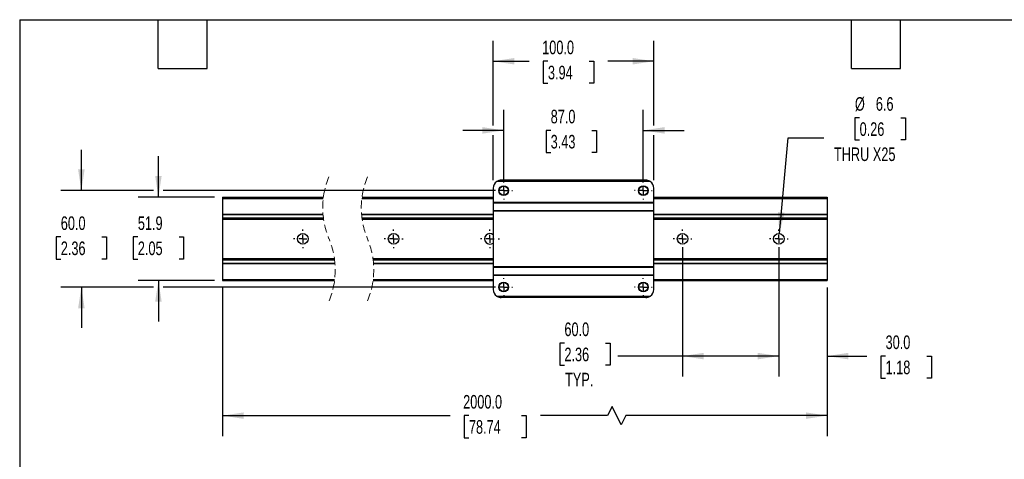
# Model space of a CAD drawing. Header units: millimetres. Extents: x 25 to 1092, y 25 to 838.
# Tile 2 of 5: x 25 to 639, y 565 to 838. Entities that reach past the tile are written whole.
import ezdxf

# ---------------------------------------------------------------- set-up
doc = ezdxf.new("R2010")
doc.units = ezdxf.units.MM
doc.header["$LTSCALE"] = 4
for name, pattern in [('SLD-Center', [19.05, 15.24, -1.27, 1.27, -1.27]), ('SLD-Dashed', [1.905, 1.27, -0.635]), ('SLD-Solid', [0])]:
    doc.linetypes.add(name, pattern=pattern)
doc.layers.add('CENTER', color=40, linetype='SLD-Center')
doc.layers.add('DIMENSIONS', color=140, linetype='SLD-Solid', lineweight=25)
doc.layers.add('TEXT', color=140, linetype='SLD-Solid', lineweight=25)
doc.styles.add('SLDTEXTSTYLE0', font='TXT', dxfattribs={"width": 0.7})
doc.dimstyles.new('SLDDIMSTYLE0', dxfattribs={"dimtxt": 8.632031, "dimasz": 13.208, "dimexe": 0, "dimexo": 0.0625, "dimgap": 2.158008, "dimtad": 0, "dimtih": 1, "dimtoh": 1, "dimdec": 1, "dimrnd": 1e-09, "dimzin": 12, "dimdsep": 46, "dimtxsty": 'SLDTEXTSTYLE0', "dimsah": 1, "dimcen": 0.09, "dimadec": 0, "dimazin": 3, "dimtfac": 1, "dimtdec": 1, "dimtmove": 0, "dimatfit": 0, "dimfxl": 0, "dimfrac": 2, "dimtolj": 1, "dimtzin": 12, "dimarcsym": 0})
doc.dimstyles.new('SLDDIMSTYLE10', dxfattribs={"dimtxt": 8.632031, "dimasz": 13.208, "dimexe": 0, "dimexo": 0.0625, "dimgap": 2.158008, "dimtad": 0, "dimtih": 1, "dimtoh": 1, "dimdec": 1, "dimrnd": 1e-09, "dimzin": 12, "dimdsep": 46, "dimtxsty": 'SLDTEXTSTYLE0', "dimsah": 1, "dimcen": 0, "dimadec": 0, "dimazin": 3, "dimtfac": 1, "dimtdec": 1, "dimtofl": 0, "dimtmove": 0, "dimatfit": 3, "dimfxl": 0, "dimfrac": 2, "dimtolj": 1, "dimtzin": 12, "dimarcsym": 0})
doc.dimstyles.new('SLDDIMSTYLE2', dxfattribs={"dimtxt": 8.632031, "dimasz": 13.208, "dimexe": 0, "dimexo": 0.0625, "dimgap": 2.158008, "dimtad": 0, "dimtih": 1, "dimtoh": 1, "dimdec": 1, "dimrnd": 1e-09, "dimzin": 4, "dimdsep": 46, "dimtxsty": 'SLDTEXTSTYLE0', "dimsah": 1, "dimcen": 0.09, "dimadec": 0, "dimazin": 1, "dimtfac": 1, "dimtdec": 1, "dimtmove": 0, "dimatfit": 0, "dimfxl": 0, "dimfrac": 2, "dimtolj": 1, "dimtzin": 12, "dimarcsym": 0})
doc.dimstyles.new('SLDDIMSTYLE9', dxfattribs={"dimtxt": 8.632031, "dimasz": 13.208, "dimexe": 0, "dimexo": 0.0625, "dimgap": 2.158008, "dimtad": 0, "dimtih": 1, "dimtoh": 1, "dimdec": 1, "dimrnd": 1e-09, "dimzin": 4, "dimdsep": 46, "dimtxsty": 'SLDTEXTSTYLE0', "dimsah": 1, "dimcen": 0.09, "dimadec": 0, "dimazin": 1, "dimtfac": 1, "dimtdec": 1, "dimtofl": 0, "dimtmove": 0, "dimatfit": 3, "dimfxl": 0, "dimfrac": 2, "dimtolj": 1, "dimtzin": 12, "dimarcsym": 0})

# ---------------------------------------------------------------- blocks, each defined once
blk = doc.blocks.new('_D_18')
at = {"layer": 'DIMENSIONS'}
for p, q in [((326.91, 736.85), (326.91, 782)), ((413.91, 736.85), (413.91, 782)), ((326.91, 769.3), (301.51, 769.3)), ((356.19, 769.3), (353.29, 769.3)), ((353.29, 769.3), (353.29, 755.58)), ((381.84, 769.3), (384.74, 769.3)), ((384.74, 769.3), (384.74, 755.58)), ((413.91, 769.3), (439.31, 769.3)), ((353.29, 755.58), (356.19, 755.58)), ((384.74, 755.58), (381.84, 755.58))]:
    blk.add_line(p, q, dxfattribs=at)
for points in [[(326.91, 769.3), (313.7, 771.33), (313.7, 767.26)], [(413.91, 769.3), (427.12, 767.26), (427.12, 771.33)]]:
    blk.add_solid(points, dxfattribs=at)
at = {"layer": 'DIMENSIONS', "char_height": 8.467, "attachment_point": 1, "style": 'SLDTEXTSTYLE0'}
for s, insert in [('87.0', (356.19, 782.14)), ('3.43', (356.19, 766.49))]:
    blk.add_mtext(s, dxfattribs=dict(at, insert=insert))
blk = doc.blocks.new('_D_19')
at = {"layer": 'DIMENSIONS'}
for p, q in [((320.41, 772.34), (320.41, 825.04)), ((420.41, 772.34), (420.41, 825.04)), ((320.41, 812.34), (342.8, 812.34)), ((354.49, 812.34), (351.6, 812.34)), ((351.6, 812.34), (351.6, 798.62)), ((380.15, 812.34), (383.04, 812.34)), ((383.04, 812.34), (383.04, 798.62)), ((420.41, 812.34), (391.84, 812.34)), ((351.6, 798.62), (354.49, 798.62)), ((383.04, 798.62), (380.15, 798.62)), ((320.41, 738.35), (320.41, 766.25)), ((420.41, 738.35), (420.41, 766.25))]:
    blk.add_line(p, q, dxfattribs=at)
for points in [[(320.41, 812.34), (333.62, 810.31), (333.62, 814.37)], [(420.41, 812.34), (407.2, 814.37), (407.2, 810.31)]]:
    blk.add_solid(points, dxfattribs=at)
at = {"layer": 'DIMENSIONS', "char_height": 8.467, "attachment_point": 1, "style": 'SLDTEXTSTYLE0'}
for s, insert in [('100.0', (350.9, 825.18)), ('3.94', (354.49, 809.53))]:
    blk.add_mtext(s, dxfattribs=dict(at, insert=insert))
blk = doc.blocks.new('_D_20')
at = {"layer": 'DIMENSIONS'}
for p, q in [((63.82, 731.77), (63.82, 757.17)), ((108.77, 731.77), (51.12, 731.77)), ((321.83, 731.77), (114.87, 731.77)), ((51, 702.92), (48.1, 702.92)), ((48.1, 702.92), (48.1, 689.2)), ((76.65, 702.92), (79.55, 702.92)), ((79.55, 702.92), (79.55, 689.2)), ((48.1, 689.2), (51, 689.2)), ((79.55, 689.2), (76.65, 689.2)), ((108.77, 671.77), (51.12, 671.77)), ((63.82, 671.77), (63.82, 646.37)), ((321.83, 671.77), (114.87, 671.77))]:
    blk.add_line(p, q, dxfattribs=at)
for points in [[(63.82, 731.77), (65.85, 744.98), (61.79, 744.98)], [(63.82, 671.77), (61.79, 658.56), (65.85, 658.56)]]:
    blk.add_solid(points, dxfattribs=at)
at = {"layer": 'DIMENSIONS', "char_height": 8.467, "attachment_point": 1, "style": 'SLDTEXTSTYLE0'}
for s, insert in [('60.0', (51, 715.76)), ('2.36', (51, 700.11))]:
    blk.add_mtext(s, dxfattribs=dict(at, insert=insert))
blk = doc.blocks.new('_D_21')
at = {"layer": 'DIMENSIONS'}
for p, q in [((111.82, 727.75), (111.82, 753.15)), ((146.74, 727.75), (99.12, 727.75)), ((99, 702.92), (96.1, 702.92)), ((96.1, 702.92), (96.1, 689.2)), ((124.65, 702.92), (127.55, 702.92)), ((127.55, 702.92), (127.55, 689.2)), ((96.1, 689.2), (99, 689.2)), ((127.55, 689.2), (124.65, 689.2)), ((146.74, 675.8), (99.12, 675.8)), ((111.82, 675.8), (111.82, 650.4))]:
    blk.add_line(p, q, dxfattribs=at)
for points in [[(111.82, 727.75), (113.85, 740.95), (109.79, 740.95)], [(111.82, 675.8), (109.79, 662.59), (113.85, 662.59)]]:
    blk.add_solid(points, dxfattribs=at)
at = {"layer": 'DIMENSIONS', "char_height": 8.467, "attachment_point": 1, "style": 'SLDTEXTSTYLE0'}
for s, insert in [('51.9', (99, 715.76)), ('2.05', (99, 700.11))]:
    blk.add_mtext(s, dxfattribs=dict(at, insert=insert))
blk = doc.blocks.new('_D_22')
at = {"layer": 'DIMENSIONS'}
for p, q in [((151.82, 671.48), (151.82, 579)), ((528.36, 671.48), (528.36, 579)), ((394.51, 597.34), (391.69, 591.7)), ((400.16, 586.06), (394.51, 597.34)), ((151.82, 591.7), (293.55, 591.7)), ((305.25, 591.7), (302.35, 591.7)), ((302.35, 591.7), (302.35, 577.98)), ((338.08, 591.7), (340.98, 591.7)), ((340.98, 591.7), (340.98, 577.98)), ((391.69, 591.7), (349.78, 591.7)), ((402.98, 591.7), (400.16, 586.06)), ((528.36, 591.7), (402.98, 591.7)), ((302.35, 577.98), (305.25, 577.98)), ((340.98, 577.98), (338.08, 577.98))]:
    blk.add_line(p, q, dxfattribs=at)
for points in [[(151.82, 591.7), (165.03, 589.67), (165.03, 593.73)], [(528.36, 591.7), (515.15, 593.73), (515.15, 589.67)]]:
    blk.add_solid(points, dxfattribs=at)
at = {"layer": 'DIMENSIONS', "char_height": 8.467, "attachment_point": 1, "style": 'SLDTEXTSTYLE0'}
for s, insert in [('2000.0', (301.66, 604.55)), ('78.74', (305.25, 588.9))]:
    blk.add_mtext(s, dxfattribs=dict(at, insert=insert))
blk = doc.blocks.new('_D_23')
at = {"layer": 'DIMENSIONS'}
for p, q in [((438.36, 696.69), (438.36, 616.07)), ((498.36, 696.69), (498.36, 616.07)), ((364.74, 636.85), (361.84, 636.85)), ((361.84, 636.85), (361.84, 623.13)), ((390.39, 636.85), (393.29, 636.85)), ((393.29, 636.85), (393.29, 623.13)), ((438.36, 628.77), (398.12, 628.77)), ((498.36, 628.77), (438.36, 628.77)), ((361.84, 623.13), (364.74, 623.13)), ((393.29, 623.13), (390.39, 623.13))]:
    blk.add_line(p, q, dxfattribs=at)
for points in [[(438.36, 628.77), (451.57, 626.74), (451.57, 630.81)], [(498.36, 628.77), (485.15, 630.81), (485.15, 626.74)]]:
    blk.add_solid(points, dxfattribs=at)
at = {"layer": 'DIMENSIONS', "char_height": 8.467, "attachment_point": 1, "style": 'SLDTEXTSTYLE0'}
for s, insert in [('60.0', (364.74, 649.7)), ('2.36', (364.74, 634.04)), ('TYP.', (365.15, 618.39))]:
    blk.add_mtext(s, dxfattribs=dict(at, insert=insert))
blk = doc.blocks.new('_D_24')
at = {"layer": 'DIMENSIONS'}
for p, q in [((548.65, 777.14), (545.75, 777.14)), ((545.75, 777.14), (545.75, 763.42)), ((574.3, 777.14), (577.2, 777.14)), ((577.2, 777.14), (577.2, 763.42)), ((498.66, 705.07), (504.09, 764.6)), ((504.09, 764.6), (526.32, 764.6)), ((545.75, 763.42), (548.65, 763.42)), ((577.2, 763.42), (574.3, 763.42))]:
    blk.add_line(p, q, dxfattribs=at)
blk.add_solid([(498.66, 705.07), (501.89, 718.04), (497.84, 718.41)], dxfattribs=at)
at = {"layer": 'DIMENSIONS', "char_height": 8.467, "attachment_point": 1, "style": 'SLDTEXTSTYLE0'}
for s, insert in [('%%c', (545.73, 789.99)), ('6.6', (558.76, 789.99)), ('0.26', (548.65, 774.33)), ('THRU X25', (532.67, 758.68))]:
    blk.add_mtext(s, dxfattribs=dict(at, insert=insert))
blk = doc.blocks.new('_D_25')
at = {"layer": 'DIMENSIONS'}
for p, q in [((498.36, 690.84), (498.36, 616.07)), ((528.36, 670.72), (528.36, 616.07)), ((498.36, 628.77), (472.96, 628.77)), ((528.36, 628.77), (553.14, 628.77)), ((564.83, 628.77), (561.93, 628.77)), ((561.93, 628.77), (561.93, 615.05)), ((590.48, 628.77), (593.38, 628.77)), ((593.38, 628.77), (593.38, 615.05)), ((561.93, 615.05), (564.83, 615.05)), ((593.38, 615.05), (590.48, 615.05))]:
    blk.add_line(p, q, dxfattribs=at)
for points in [[(498.36, 628.77), (485.15, 630.81), (485.15, 626.74)], [(528.36, 628.77), (541.57, 626.74), (541.57, 630.81)]]:
    blk.add_solid(points, dxfattribs=at)
at = {"layer": 'DIMENSIONS', "char_height": 8.467, "attachment_point": 1, "style": 'SLDTEXTSTYLE0'}
for s, insert in [('30.0', (564.83, 641.62)), ('1.18', (564.83, 625.97))]:
    blk.add_mtext(s, dxfattribs=dict(at, insert=insert))
blk = doc.blocks.new('SW_CENTERMARKSYMBOL_0')
at = {"layer": 'CENTER', "color": 0}
for p, q in [((-5.08, 0), (-5.85, 0)), ((0, 0), (-2.54, 0)), ((0, 5.08), (0, 5.85)), ((0, 0), (0, 2.54)), ((0, 0), (0, -2.54)), ((0, 0), (2.54, 0)), ((5.08, 0), (5.85, 0)), ((0, -5.08), (0, -5.85))]:
    blk.add_line(p, q, dxfattribs=at)
blk = doc.blocks.new('SW_CENTERMARKSYMBOL_1')
at = {"layer": 'CENTER', "color": 0}
for p, q in [((-5.08, 0), (-5.85, 0)), ((0, 0), (-2.54, 0)), ((0, 5.08), (0, 5.85)), ((0, 0), (0, 2.54)), ((0, 0), (0, -2.54)), ((0, 0), (2.54, 0)), ((5.08, 0), (5.85, 0)), ((0, -5.08), (0, -5.85))]:
    blk.add_line(p, q, dxfattribs=at)
blk = doc.blocks.new('SW_CENTERMARKSYMBOL_2')
at = {"layer": 'CENTER', "color": 0}
for p, q in [((-5.08, 0), (-5.85, 0)), ((0, 0), (-2.54, 0)), ((0, 5.08), (0, 5.85)), ((0, 0), (0, 2.54)), ((0, 0), (0, -2.54)), ((0, 0), (2.54, 0)), ((5.08, 0), (5.85, 0)), ((0, -5.08), (0, -5.85))]:
    blk.add_line(p, q, dxfattribs=at)
blk = doc.blocks.new('SW_CENTERMARKSYMBOL_3')
at = {"layer": 'CENTER', "color": 0}
for p, q in [((-5.08, 0), (-5.85, 0)), ((0, 0), (-2.54, 0)), ((0, 5.08), (0, 5.85)), ((0, 0), (0, 2.54)), ((0, 0), (0, -2.54)), ((0, 0), (2.54, 0)), ((5.08, 0), (5.85, 0)), ((0, -5.08), (0, -5.85))]:
    blk.add_line(p, q, dxfattribs=at)
blk = doc.blocks.new('SW_CENTERMARKSYMBOL_4')
at = {"layer": 'CENTER', "color": 0}
for p, q in [((-5.08, 0), (-5.85, 0)), ((0, 0), (-2.54, 0)), ((0, 5.08), (0, 5.85)), ((0, 0), (0, 2.54)), ((0, 0), (0, -2.54)), ((0, 0), (2.54, 0)), ((0, -5.08), (0, -5.85))]:
    blk.add_line(p, q, dxfattribs=at)
blk = doc.blocks.new('SW_CENTERMARKSYMBOL_5')
at = {"layer": 'CENTER', "color": 0}
for p, q in [((-5.08, 0), (-5.54, 0)), ((0, 0), (-2.54, 0)), ((0, 5.08), (0, 5.54)), ((0, 0), (0, 2.54)), ((0, 0), (0, -2.54)), ((0, 0), (2.54, 0)), ((5.08, 0), (5.54, 0)), ((0, -5.08), (0, -5.54))]:
    blk.add_line(p, q, dxfattribs=at)
blk = doc.blocks.new('SW_CENTERMARKSYMBOL_6')
at = {"layer": 'CENTER', "color": 0}
for p, q in [((-5.08, 0), (-5.54, 0)), ((0, 0), (-2.54, 0)), ((0, 5.08), (0, 5.54)), ((0, 0), (0, 2.54)), ((0, 0), (0, -2.54)), ((0, 0), (2.54, 0)), ((5.08, 0), (5.54, 0)), ((0, -5.08), (0, -5.54))]:
    blk.add_line(p, q, dxfattribs=at)
blk = doc.blocks.new('SW_CENTERMARKSYMBOL_7')
at = {"layer": 'CENTER', "color": 0}
for p, q in [((-5.08, 0), (-5.54, 0)), ((0, 0), (-2.54, 0)), ((0, 5.08), (0, 5.54)), ((0, 0), (0, 2.54)), ((0, 0), (0, -2.54)), ((0, 0), (2.54, 0)), ((5.08, 0), (5.54, 0)), ((0, -5.08), (0, -5.54))]:
    blk.add_line(p, q, dxfattribs=at)
blk = doc.blocks.new('SW_CENTERMARKSYMBOL_8')
at = {"layer": 'CENTER', "color": 0}
for p, q in [((-5.08, 0), (-5.54, 0)), ((0, 0), (-2.54, 0)), ((0, 5.08), (0, 5.54)), ((0, 0), (0, 2.54)), ((0, 0), (0, -2.54)), ((0, 0), (2.54, 0)), ((5.08, 0), (5.54, 0)), ((0, -5.08), (0, -5.54))]:
    blk.add_line(p, q, dxfattribs=at)

msp = doc.modelspace()

# ---------------------------------------------------------------- linework, layer by layer
for p, q in [((418.2, 737.42), (322.63, 737.42)), ((417.98, 737.56), (322.85, 737.56)), ((416.07, 738.23), (324.75, 738.23)), ((325.41, 738.27), (415.41, 738.27)), ((320.41, 733.27), (320.41, 724.37)), ((420.41, 724.37), (420.41, 733.27)), ((151.82, 727.75), (151.82, 726.98)), ((151.82, 727.75), (214.66, 727.75)), ((151.82, 726.98), (214.56, 726.98)), ((151.82, 726.98), (151.82, 717.09)), ((238.56, 726.98), (320.41, 726.98)), ((238.66, 727.75), (320.41, 727.75)), ((420.41, 724.37), (320.41, 724.37)), ((320.41, 724.37), (320.41, 724.15)), ((320.41, 724.15), (420.41, 724.15)), ((320.41, 724.15), (320.41, 719.39)), ((420.41, 727.75), (528.36, 727.75)), ((420.41, 726.98), (528.36, 726.98)), ((420.41, 724.15), (420.41, 724.37)), ((420.41, 719.39), (420.41, 724.15)), ((528.36, 727.75), (528.36, 726.98)), ((528.36, 726.98), (528.36, 717.09)), ((320.41, 719.39), (420.41, 719.39)), ((320.41, 719.39), (320.41, 719.17)), ((320.41, 719.17), (420.41, 719.17)), ((320.41, 719.17), (320.41, 684.37)), ((420.41, 719.17), (420.41, 719.39)), ((420.41, 684.37), (420.41, 719.17)), ((151.82, 717.09), (214.38, 717.09)), ((151.82, 717.09), (151.82, 716.87)), ((151.82, 716.87), (151.82, 714.91)), ((151.82, 716.87), (214.4, 716.87)), ((151.82, 714.91), (151.82, 713.98)), ((151.82, 714.91), (214.6, 714.91)), ((151.82, 713.98), (151.82, 689.57)), ((151.82, 713.98), (214.73, 713.98)), ((238.38, 717.09), (320.41, 717.09)), ((238.4, 716.87), (320.41, 716.87)), ((238.6, 714.91), (320.41, 714.91)), ((238.73, 713.98), (320.41, 713.98)), ((420.41, 717.09), (528.36, 717.09)), ((420.41, 716.87), (528.36, 716.87)), ((420.41, 714.91), (528.36, 714.91)), ((420.41, 713.98), (528.36, 713.98)), ((528.36, 717.09), (528.36, 716.87)), ((528.36, 716.87), (528.36, 714.91)), ((528.36, 714.91), (528.36, 713.98)), ((528.36, 713.98), (528.36, 689.57)), ((151.82, 689.57), (151.82, 688.64)), ((151.82, 689.57), (221.44, 689.57)), ((151.82, 688.64), (151.82, 686.68)), ((151.82, 688.64), (221.57, 688.64)), ((245.44, 689.57), (320.41, 689.57)), ((245.57, 688.64), (320.41, 688.64)), ((420.41, 689.57), (528.36, 689.57)), ((420.41, 688.64), (528.36, 688.64)), ((528.36, 689.57), (528.36, 688.64)), ((528.36, 688.64), (528.36, 686.68)), ((151.82, 686.68), (151.82, 686.45)), ((151.82, 686.68), (221.77, 686.68)), ((151.82, 686.45), (221.79, 686.45)), ((151.82, 686.45), (151.82, 676.56)), ((245.77, 686.68), (320.41, 686.68)), ((245.79, 686.45), (320.41, 686.45)), ((420.41, 684.37), (320.41, 684.37)), ((320.41, 684.37), (320.41, 684.15)), ((320.41, 684.15), (420.41, 684.15)), ((320.41, 684.15), (320.41, 679.39)), ((420.41, 686.68), (528.36, 686.68)), ((420.41, 686.45), (528.36, 686.45)), ((420.41, 684.15), (420.41, 684.37)), ((420.41, 679.39), (420.41, 684.15)), ((528.36, 686.68), (528.36, 686.45)), ((528.36, 686.45), (528.36, 676.56)), ((151.82, 676.56), (221.61, 676.56)), ((151.82, 676.56), (151.82, 675.8)), ((151.82, 675.8), (221.51, 675.8)), ((245.51, 675.8), (320.41, 675.8)), ((245.61, 676.56), (320.41, 676.56)), ((320.41, 679.39), (420.41, 679.39)), ((320.41, 679.39), (320.41, 679.17)), ((320.41, 679.17), (420.41, 679.17)), ((320.41, 679.17), (320.41, 670.27)), ((420.41, 679.17), (420.41, 679.39)), ((420.41, 670.27), (420.41, 679.17)), ((420.41, 676.56), (528.36, 676.56)), ((420.41, 675.8), (528.36, 675.8)), ((528.36, 676.56), (528.36, 675.8)), ((322.63, 666.12), (418.2, 666.12)), ((417.98, 665.98), (322.85, 665.98)), ((416.07, 665.32), (324.75, 665.32)), ((415.41, 665.27), (325.41, 665.27))]:
    msp.add_line(p, q)
for centre, radius in [((326.91, 731.77), 3), ((326.91, 731.77), 2.75), ((413.91, 731.77), 3), ((413.91, 731.77), 2.75), ((201.82, 701.77), 3.31), ((258.36, 701.77), 3.31), ((438.36, 701.77), 3.31), ((498.36, 701.77), 3.31), ((326.91, 671.77), 3), ((413.91, 671.77), 3), ((326.91, 671.77), 2.75), ((413.91, 671.77), 2.75)]:
    msp.add_circle(centre, radius)
at = {"color": 7, "linetype": 'SLD-Dashed', "lineweight": 18}
for centre, start, end in [((264.49, 721.11), 157.38014, 202.61986), ((288.49, 721.11), 157.38014, 202.61986), ((171.68, 682.43), 337.38014, 22.61986), ((195.68, 682.43), 337.38014, 22.61986)]:
    msp.add_arc(centre, 50.28, start, end, dxfattribs=at)
for centre, radius, start, end in [((325.41, 733.27), 5, 123.85623, 179.99943), ((325.42, 733.26), 5.02, 120.86336, 123.85247), ((325.41, 733.27), 5, 90.00042, 97.57957), ((415.41, 733.27), 5, 82.41889, 90.00111), ((415.43, 733.3), 4.97, 56.13192, 59.15226), ((415.41, 733.27), 5, 0.00016, 56.14545), ((318.36, 701.77), 3.31, 51.7967, 308.2033), ((325.41, 670.27), 5, 180.00057, 236.14377), ((415.41, 670.27), 5, 303.85455, 359.99984), ((325.42, 670.29), 5.02, 236.14753, 239.13664), ((325.41, 670.27), 5, 262.42043, 269.99958), ((415.41, 670.27), 5, 269.99889, 277.58111), ((415.43, 670.24), 4.97, 300.84774, 303.86808)]:
    msp.add_arc(centre, radius, start, end)
for points, knots in [([(324.75, 738.23), (324.19, 738.1), (323.52, 737.95), (322.94, 737.62), (322.85, 737.56)], [0, 0, 0, 0, 0.843505, 1, 1, 1, 1]), ([(417.98, 737.56), (417.59, 737.76), (416.99, 738.07), (416.32, 738.19), (416.07, 738.23)], [0, 0, 0, 0, 0.631534, 1, 1, 1, 1]), ([(322.85, 665.98), (323.23, 665.78), (323.84, 665.47), (324.51, 665.36), (324.75, 665.32)], [0, 0, 0, 0, 0.631534, 1, 1, 1, 1]), ([(416.07, 665.32), (416.63, 665.44), (417.3, 665.59), (417.88, 665.93), (417.98, 665.98)], [0, 0, 0, 0, 0.843531, 1, 1, 1, 1])]:
    msp.add_open_spline(points, degree=3, knots=knots)
at = {"layer": 'TEXT'}
for p, q in [((25.4, 838.2), (1092.2, 838.2)), ((25.4, 838.2), (25.4, 25.4)), ((111.76, 807.72), (111.76, 838.2)), ((142.24, 807.72), (142.24, 838.2)), ((543.56, 807.72), (543.56, 838.2)), ((574.04, 807.72), (574.04, 838.2)), ((111.76, 807.72), (142.24, 807.72)), ((543.56, 807.72), (574.04, 807.72))]:
    msp.add_line(p, q, dxfattribs=at)

# ---------------------------------------------------------------- block references
at = {"layer": 'CENTER'}
for name, p in [('SW_CENTERMARKSYMBOL_6', (326.91, 731.77)), ('SW_CENTERMARKSYMBOL_5', (413.91, 731.77)), ('SW_CENTERMARKSYMBOL_4', (201.82, 701.77)), ('SW_CENTERMARKSYMBOL_0', (258.36, 701.77)), ('SW_CENTERMARKSYMBOL_1', (318.36, 701.77)), ('SW_CENTERMARKSYMBOL_3', (438.36, 701.77)), ('SW_CENTERMARKSYMBOL_2', (498.36, 701.77)), ('SW_CENTERMARKSYMBOL_7', (326.91, 671.77)), ('SW_CENTERMARKSYMBOL_8', (413.91, 671.77))]:
    msp.add_blockref(name, p, dxfattribs=at)

# ---------------------------------------------------------------- dimensions: what is measured, and where the dimension line sits
at = {"layer": 'DIMENSIONS'}
for base, p1, p2, dimstyle, picture, middle in [((420.41, 812.34), (320.41, 733.27), (420.41, 733.27), 'SLDDIMSTYLE9', '_D_19', (367.32, 812.34)), ((413.91, 769.3), (326.91, 731.77), (413.91, 731.77), 'SLDDIMSTYLE2', '_D_18', (369.02, 769.3)), ((528.36, 628.77), (498.36, 695.92), (528.36, 675.8), 'SLDDIMSTYLE2', '_D_25', (577.66, 628.77))]:
    dim = msp.add_linear_dim(base=base, p1=p1, p2=p2, dimstyle=dimstyle, dxfattribs=at)
    dim.commit()
    dim.dimension.update_dxf_attribs({"geometry": picture, "text_midpoint": middle, "dimtype": 160})
dim = msp.add_diameter_dim_2p(p1=(498.06, 698.47), p2=(498.66, 705.07), text='<>\\PTHRU X25', dimstyle='SLDDIMSTYLE10', dxfattribs=at)
dim.commit()
dim.dimension.update_dxf_attribs({"geometry": '_D_24', "text_midpoint": (561.48, 769.06), "dimtype": 163})
for base, p1, p2, dimstyle, picture, middle in [((63.82, 671.77), (326.91, 731.77), (326.91, 671.77), 'SLDDIMSTYLE2', '_D_20', (63.82, 702.92)), ((111.8222, 675.7976), (151.8222, 727.7457), (151.8222, 675.7976), 'SLDDIMSTYLE0', '_D_21', (111.8222, 702.9153))]:
    dim = msp.add_linear_dim(base=base, p1=p1, p2=p2, angle=90, dimstyle=dimstyle, dxfattribs=at)
    dim.commit()
    dim.dimension.update_dxf_attribs({"geometry": picture, "text_midpoint": middle, "dimtype": 160})
for base, p1, p2, text, picture, middle in [((498.36, 628.77), (438.36, 701.77), (498.36, 701.77), '<>\\PTYP.', '_D_23', (377.56, 628.77)), ((528.36, 591.7), (151.82, 676.56), (528.36, 676.56), '2000.0', '_D_22', (321.67, 591.7))]:
    dim = msp.add_linear_dim(base=base, p1=p1, p2=p2, text=text, dimstyle='SLDDIMSTYLE9', dxfattribs=at)
    dim.commit()
    dim.dimension.update_dxf_attribs({"geometry": picture, "text_midpoint": middle, "dimtype": 160})

doc.saveas('drawing.dxf')
